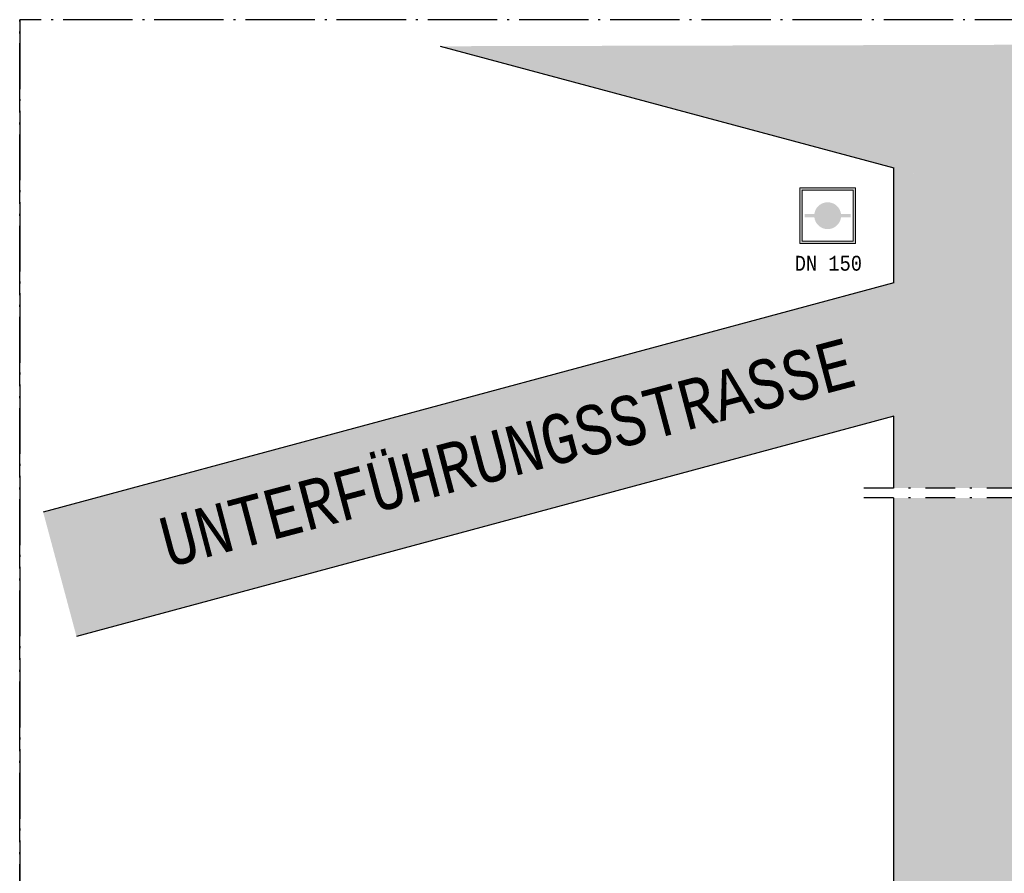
# Model space of a CAD drawing. Header units: metres. Extents: x -8 to 94, y -25 to 76.
# Tile 4 of 5: x -8 to 42, y 33 to 76. Entities that reach past the tile are written whole.
import ezdxf

# ---------------------------------------------------------------- set-up
doc = ezdxf.new("R2010")
doc.units = ezdxf.units.M
for name, pattern in [('AUSGEZOGEN', [0]), ('LINIE_11', [4.5, 3.5, -0.5, 0, -0.5]), ('LINIE_5', [3, 1.5, -0.75, 0, -0.75]), ('LINIE_9', [0.0003, 0, -0.0003])]:
    doc.linetypes.add(name, pattern=pattern)
doc.layers.add('XR$1$STANDARD', color=7, linetype='Continuous', lineweight=25)
doc.styles.add('LUCIDACONSOLE', font='LUCON.TTF')

msp = doc.modelspace()

# ---------------------------------------------------------------- hatches: boundary and pattern name
at = {"layer": 'XR$1$STANDARD', "linetype": 'AUSGEZOGEN', "lineweight": 25, "true_color": 0xa0a0a0}
for points in [[(89.092, 62.787), (44.098, 74.843), (13.115, 74.764), (86.997, 54.968)], [(42.003, 52.48), (42.003, 67.024), (36.003, 68.631), (36.003, 62.828), (-6.917, 51.264), (-5.234, 44.985), (36.003, 56.098), (36.003, 52.48)], [(49.629, -23.09), (42.003, -15.464), (42.003, 51.98), (36.003, 51.98), (36.003, -17.95), (41.141, -23.088)]]:
    msp.add_hatch(color=253, dxfattribs=at).paths.add_polyline_path(points)
at = {"layer": 'XR$1$STANDARD', "linetype": 'LINIE_9', "lineweight": 13, "true_color": 0x8cffff}
h = msp.add_hatch(color=131, dxfattribs=at)
h.paths.add_polyline_path([(34.06, 67.617), (31.26, 67.617), (31.26, 64.817), (34.06, 64.817)])
h.paths.add_polyline_path([(33.94, 64.937), (31.38, 64.937), (31.38, 67.497), (33.94, 67.497)], flags=16)
at = {"layer": 'XR$1$STANDARD', "linetype": 'AUSGEZOGEN', "lineweight": 100}
for points in [[(32.66, 66.217), (32.66, 66.893), (32.649, 66.893), (32.637, 66.893), (32.625, 66.892), (32.613, 66.892), (32.602, 66.891), (32.59, 66.89), (32.578, 66.888), (32.566, 66.887), (32.555, 66.885), (32.543, 66.883), (32.532, 66.881), (32.52, 66.879), (32.509, 66.876), (32.497, 66.873), (32.486, 66.87), (32.474, 66.867), (32.463, 66.864), (32.452, 66.86), (32.441, 66.857), (32.43, 66.853), (32.419, 66.849), (32.408, 66.844), (32.397, 66.84), (32.386, 66.835), (32.375, 66.83), (32.365, 66.825), (32.354, 66.82), (32.344, 66.814), (32.333, 66.809), (32.323, 66.803), (32.313, 66.797), (32.303, 66.791), (32.293, 66.785), (32.283, 66.778), (32.273, 66.772), (32.264, 66.765), (32.254, 66.758), (32.245, 66.751), (32.236, 66.743), (32.227, 66.736), (32.218, 66.728), (32.209, 66.72), (32.2, 66.712), (32.192, 66.704), (32.183, 66.696), (32.175, 66.688), (32.167, 66.679), (32.159, 66.67), (32.151, 66.662), (32.143, 66.653), (32.136, 66.644), (32.128, 66.634), (32.121, 66.625), (32.114, 66.616), (32.107, 66.606), (32.101, 66.596), (32.094, 66.587), (32.088, 66.577), (32.082, 66.567), (32.076, 66.556), (32.07, 66.546), (32.064, 66.536), (32.059, 66.525), (32.053, 66.515), (32.048, 66.504), (32.043, 66.494), (32.039, 66.483), (32.034, 66.472), (32.03, 66.461), (32.026, 66.45), (32.022, 66.439), (32.018, 66.428), (32.014, 66.417), (32.011, 66.405), (32.008, 66.394), (32.005, 66.382), (32.002, 66.371), (32, 66.36), (31.997, 66.348), (31.995, 66.336), (31.993, 66.325), (31.991, 66.313), (31.99, 66.302), (31.5, 66.302), (31.5, 66.217)], [(33.331, 66.302), (33.33, 66.313), (33.328, 66.325), (33.326, 66.336), (33.324, 66.348), (33.321, 66.36), (33.319, 66.371), (33.316, 66.382), (33.313, 66.394), (33.31, 66.405), (33.306, 66.417), (33.303, 66.428), (33.299, 66.439), (33.295, 66.45), (33.291, 66.461), (33.287, 66.472), (33.282, 66.483), (33.277, 66.494), (33.272, 66.504), (33.267, 66.515), (33.262, 66.525), (33.257, 66.536), (33.251, 66.546), (33.245, 66.556), (33.239, 66.567), (33.233, 66.577), (33.227, 66.587), (33.22, 66.596), (33.213, 66.606), (33.207, 66.616), (33.2, 66.625), (33.192, 66.634), (33.185, 66.644), (33.178, 66.653), (33.17, 66.662), (33.162, 66.67), (33.154, 66.679), (33.146, 66.688), (33.138, 66.696), (33.129, 66.704), (33.121, 66.712), (33.112, 66.72), (33.103, 66.728), (33.094, 66.736), (33.085, 66.743), (33.076, 66.751), (33.067, 66.758), (33.057, 66.765), (33.048, 66.772), (33.038, 66.778), (33.028, 66.785), (33.018, 66.791), (33.008, 66.797), (32.998, 66.803), (32.988, 66.809), (32.977, 66.814), (32.967, 66.82), (32.956, 66.825), (32.946, 66.83), (32.935, 66.835), (32.924, 66.84), (32.913, 66.844), (32.902, 66.849), (32.891, 66.853), (32.88, 66.857), (32.869, 66.86), (32.858, 66.864), (32.846, 66.867), (32.835, 66.87), (32.824, 66.873), (32.812, 66.876), (32.801, 66.879), (32.789, 66.881), (32.778, 66.883), (32.766, 66.885), (32.754, 66.887), (32.743, 66.888), (32.731, 66.89), (32.719, 66.891), (32.707, 66.892), (32.696, 66.892), (32.684, 66.893), (32.672, 66.893), (32.66, 66.893), (32.66, 66.217), (33.82, 66.217), (33.82, 66.302)], [(32.66, 66.217), (31.5, 66.217), (31.5, 66.133), (31.99, 66.133), (31.991, 66.121), (31.993, 66.11), (31.995, 66.098), (31.997, 66.087), (32, 66.075), (32.002, 66.064), (32.005, 66.052), (32.008, 66.041), (32.011, 66.029), (32.014, 66.018), (32.018, 66.007), (32.022, 65.996), (32.026, 65.985), (32.03, 65.974), (32.034, 65.963), (32.039, 65.952), (32.043, 65.941), (32.048, 65.93), (32.053, 65.92), (32.059, 65.909), (32.064, 65.899), (32.07, 65.888), (32.076, 65.878), (32.082, 65.868), (32.088, 65.858), (32.094, 65.848), (32.101, 65.838), (32.107, 65.828), (32.114, 65.819), (32.121, 65.809), (32.128, 65.8), (32.136, 65.791), (32.143, 65.782), (32.151, 65.773), (32.159, 65.764), (32.167, 65.755), (32.175, 65.747), (32.183, 65.739), (32.192, 65.73), (32.2, 65.722), (32.209, 65.714), (32.218, 65.706), (32.227, 65.699), (32.236, 65.691), (32.245, 65.684), (32.254, 65.677), (32.264, 65.67), (32.273, 65.663), (32.283, 65.656), (32.293, 65.65), (32.303, 65.644), (32.313, 65.637), (32.323, 65.631), (32.333, 65.626), (32.344, 65.62), (32.354, 65.615), (32.365, 65.609), (32.375, 65.604), (32.386, 65.599), (32.397, 65.595), (32.408, 65.59), (32.419, 65.586), (32.43, 65.582), (32.441, 65.578), (32.452, 65.574), (32.463, 65.571), (32.474, 65.567), (32.486, 65.564), (32.497, 65.561), (32.509, 65.558), (32.52, 65.556), (32.532, 65.554), (32.543, 65.551), (32.555, 65.55), (32.566, 65.548), (32.578, 65.546), (32.59, 65.545), (32.602, 65.544), (32.613, 65.543), (32.625, 65.542), (32.637, 65.542), (32.649, 65.541), (32.66, 65.541)], [(32.66, 66.217), (32.66, 65.541), (32.672, 65.541), (32.684, 65.542), (32.696, 65.542), (32.707, 65.543), (32.719, 65.544), (32.731, 65.545), (32.743, 65.546), (32.754, 65.548), (32.766, 65.55), (32.778, 65.551), (32.789, 65.554), (32.801, 65.556), (32.812, 65.558), (32.824, 65.561), (32.835, 65.564), (32.846, 65.567), (32.858, 65.571), (32.869, 65.574), (32.88, 65.578), (32.891, 65.582), (32.902, 65.586), (32.913, 65.59), (32.924, 65.595), (32.935, 65.599), (32.946, 65.604), (32.956, 65.609), (32.967, 65.615), (32.977, 65.62), (32.988, 65.626), (32.998, 65.631), (33.008, 65.637), (33.018, 65.644), (33.028, 65.65), (33.038, 65.656), (33.048, 65.663), (33.057, 65.67), (33.067, 65.677), (33.076, 65.684), (33.085, 65.691), (33.094, 65.699), (33.103, 65.706), (33.112, 65.714), (33.121, 65.722), (33.129, 65.73), (33.138, 65.739), (33.146, 65.747), (33.154, 65.755), (33.162, 65.764), (33.17, 65.773), (33.178, 65.782), (33.185, 65.791), (33.192, 65.8), (33.2, 65.809), (33.207, 65.819), (33.213, 65.828), (33.22, 65.838), (33.227, 65.848), (33.233, 65.858), (33.239, 65.868), (33.245, 65.878), (33.251, 65.888), (33.257, 65.899), (33.262, 65.909), (33.267, 65.92), (33.272, 65.93), (33.277, 65.941), (33.282, 65.952), (33.287, 65.963), (33.291, 65.974), (33.295, 65.985), (33.299, 65.996), (33.303, 66.007), (33.306, 66.018), (33.31, 66.029), (33.313, 66.041), (33.316, 66.052), (33.319, 66.064), (33.321, 66.075), (33.324, 66.087), (33.326, 66.098), (33.328, 66.11), (33.33, 66.121), (33.331, 66.133), (33.82, 66.133), (33.82, 66.217)]]:
    msp.add_hatch(color=5, dxfattribs=at).paths.add_polyline_path(points)

# ---------------------------------------------------------------- linework, layer by layer
at = {"layer": 'XR$1$STANDARD', "color": 0, "linetype": 'LINIE_11', "lineweight": 25}
for p, q in [((94.188, 76.103), (-8.102, 76.103)), ((-8.102, -25.186), (-8.102, 76.103)), ((-8.102, 76.103), (-8.102, -25.186))]:
    msp.add_line(p, q, dxfattribs=at)
at = {"layer": 'XR$1$STANDARD', "color": 0, "linetype": 'AUSGEZOGEN', "lineweight": 25}
for p, q in [((13.115, 74.764), (36.003, 68.631)), ((36.003, 62.828), (36.003, 68.631)), ((36.003, 62.828), (-6.917, 51.264)), ((36.003, 56.098), (-5.234, 44.985)), ((36.003, 52.48), (36.003, 56.098)), ((36.003, -17.95), (36.003, 51.98))]:
    msp.add_line(p, q, dxfattribs=at)
at = {"layer": 'XR$1$STANDARD', "color": 3, "linetype": 'AUSGEZOGEN', "lineweight": 13}
for p, q in [((34.06, 67.617), (31.26, 67.617)), ((31.26, 67.617), (31.26, 64.817)), ((34.06, 64.817), (34.06, 67.617)), ((31.26, 64.817), (34.06, 64.817))]:
    msp.add_line(p, q, dxfattribs=at)
at = {"layer": 'XR$1$STANDARD', "color": 5, "linetype": 'AUSGEZOGEN', "lineweight": 13}
for p, q in [((33.94, 67.497), (31.38, 67.497)), ((31.38, 67.497), (31.38, 64.937)), ((33.94, 64.937), (33.94, 67.497)), ((31.38, 64.937), (33.94, 64.937))]:
    msp.add_line(p, q, dxfattribs=at)
at = {"layer": 'XR$1$STANDARD', "color": 0, "linetype": 'LINIE_5', "lineweight": 25}
for p, q in [((45.289, 52.48), (34.202, 52.48)), ((45.289, 51.98), (34.202, 51.98))]:
    msp.add_line(p, q, dxfattribs=at)

# ---------------------------------------------------------------- texts
at = {"layer": 'XR$1$STANDARD', "color": 0, "linetype": 'AUSGEZOGEN', "lineweight": 25, "insert": (30.999, 63.433), "char_height": 0.75, "width": 4.06237, "attachment_point": 7, "style": 'LUCIDACONSOLE'}
msp.add_mtext('\\W0.89;DN\\~150', dxfattribs=at)
at = {"layer": 'XR$1$STANDARD', "color": 0, "linetype": 'AUSGEZOGEN', "lineweight": 25, "insert": (16.492, 54.258), "char_height": 2.5, "width": 41.66623, "attachment_point": 5, "rotation": 14.8064, "style": 'LUCIDACONSOLE'}
msp.add_mtext('\\W0.85;UNTERFÜHRUNGSSTRASSE', dxfattribs=at)

doc.saveas('drawing.dxf')
